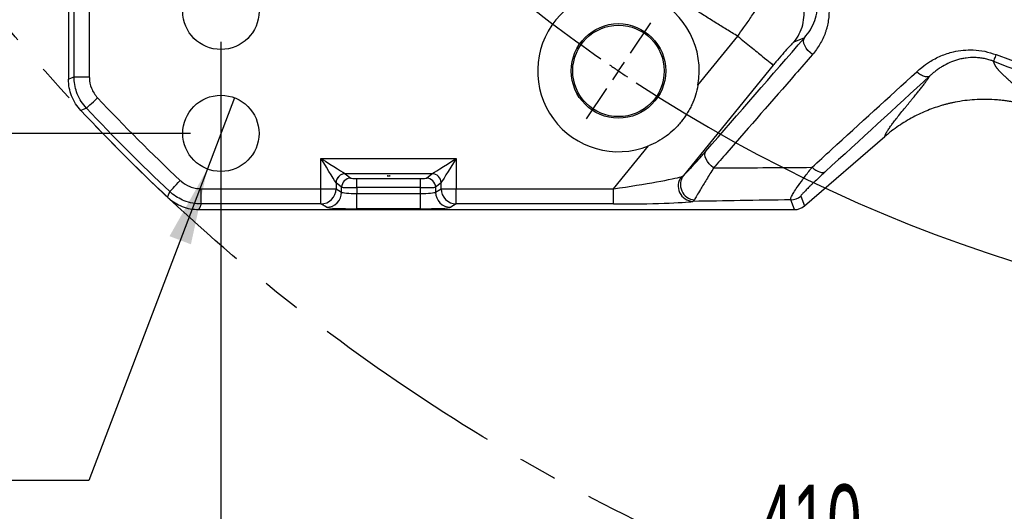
# Model space of a CAD drawing. Extents: x 0 to 8410, y 0 to 5940.
# Tile 4 of 110: x 1435 to 2081, y 2938 to 3261. Entities that reach past the tile are written whole.
import ezdxf

# ---------------------------------------------------------------- set-up
doc = ezdxf.new("R2010")
doc.units = 0
doc.header["$LTSCALE"] = 10
doc.linetypes.add('CENTERX2', pattern=[20.32, 12.7, -2.54, 2.54, -2.54])
doc.layers.get('0').update_dxf_attribs({"linetype": 'CONTINUOUS'})
doc.styles.add('SLDTEXTSTYLE0', font='TXT', dxfattribs={"width": 0.605})
doc.dimstyles.new('SLDDIMSTYLE0', dxfattribs={"dimtxt": 50, "dimasz": 50, "dimexe": 0, "dimexo": 0.0625, "dimgap": 12.5, "dimtad": 0, "dimtih": 1, "dimtoh": 1, "dimdec": 1, "dimlfac": 0.5, "dimrnd": 1e-09, "dimzin": 12, "dimtxsty": 'SLDTEXTSTYLE0', "dimblk1": 'NONE', "dimsah": 1, "dimcen": 0, "dimazin": 3, "dimtfac": 1, "dimtmove": 0, "dimatfit": 3, "dimtolj": 1, "dimtzin": 12})
doc.dimstyles.new('SLDDIMSTYLE1', dxfattribs={"dimtxt": 50, "dimasz": 50, "dimexe": 0, "dimexo": 0.0625, "dimgap": -12.5, "dimtad": 1, "dimdec": 4, "dimlfac": 5, "dimzin": 12, "dimtxsty": 'SLDTEXTSTYLE0', "dimsah": 1, "dimcen": 0.09, "dimadec": 1, "dimazin": 3, "dimtfac": 1, "dimtofl": 0, "dimtmove": 0, "dimatfit": 3, "dimtolj": 1})
doc.dimstyles.new('SLDDIMSTYLE2', dxfattribs={"dimtxt": 50, "dimasz": 50, "dimexe": 0, "dimexo": 0.0625, "dimgap": 12.5, "dimtad": 1, "dimdec": 1, "dimlfac": 0.5, "dimrnd": 1e-09, "dimzin": 12, "dimtxsty": 'SLDTEXTSTYLE0', "dimsah": 1, "dimcen": 0.09, "dimazin": 3, "dimtfac": 1, "dimtofl": 0, "dimtmove": 0, "dimatfit": 3, "dimtolj": 1, "dimtzin": 12})
doc.dimstyles.new('SLDDIMSTYLE4', dxfattribs={"dimtxt": 50, "dimasz": 50, "dimexe": 0, "dimexo": 0.0625, "dimgap": 12.5, "dimtad": 1, "dimdec": 1, "dimlfac": 0.5, "dimrnd": 1e-09, "dimzin": 12, "dimtxsty": 'SLDTEXTSTYLE0', "dimsah": 1, "dimcen": 0.09, "dimazin": 3, "dimtfac": 1, "dimtmove": 0, "dimatfit": 3, "dimtolj": 1, "dimtzin": 12})
doc.dimstyles.new('SLDDIMSTYLE5', dxfattribs={"dimtxt": 50, "dimasz": 50, "dimexe": 0, "dimexo": 0.0625, "dimgap": 12.5, "dimtad": 0, "dimtih": 1, "dimtoh": 1, "dimdec": 1, "dimlfac": 0.5, "dimrnd": 1e-09, "dimzin": 12, "dimtxsty": 'SLDTEXTSTYLE0', "dimblk1": 'NONE', "dimsah": 1, "dimcen": 0, "dimazin": 3, "dimtfac": 1, "dimtmove": 0, "dimatfit": 3, "dimtolj": 1, "dimtzin": 12})

# ---------------------------------------------------------------- blocks, each defined once
blk = doc.blocks.new('_D')
at = {"color": 7, "linetype": 'CONTINUOUS'}
for p, q in [((1762.91, 5138.79), (3012.06, 2973.23)), ((3012.06, 2973.23), (3116.53, 2792.13)), ((3116.53, 2792.13), (3367.21, 2792.13))]:
    blk.add_line(p, q, dxfattribs=at)
blk.add_solid([(3012.06, 2973.23), (3030.55, 2926.18), (3043.54, 2933.67)], dxfattribs=at)
at = {"color": 7, "linetype": 'CONTINUOUS', "char_height": 50, "attachment_point": 1, "style": 'SLDTEXTSTYLE0'}
for s, insert in [('%%c', (3141.53, 2856.58)), ('1250', (3214.43, 2856.72))]:
    blk.add_mtext(s, dxfattribs=dict(at, insert=insert))
blk = doc.blocks.new('_NONE')
blk = doc.blocks.new('_D_5')
at = {"color": 7, "linetype": 'CONTINUOUS'}
for p, q in [((2387.49, 5081.86), (2387.49, 5608.37)), ((1603.98, 5488.06), (1780.85, 5571.47)), ((1780.85, 5571.47), (1813.59, 5502.07)), ((1813.59, 5502.07), (1636.72, 5418.65)), ((1636.72, 5418.65), (1603.98, 5488.06)), ((1573.42, 4727.07), (1189.65, 5043.43))]:
    blk.add_line(p, q, dxfattribs=at)
blk.add_arc((2387.49, 4056.01), 1537.35, 90, 140.5, dxfattribs=at)
for points in [[(2387.49, 5593.37), (2337.37, 5600.05), (2337.61, 5585.05)], [(1201.23, 5033.89), (1239.36, 5067.08), (1227.94, 5076.81)]]:
    blk.add_solid(points, dxfattribs=at)
at = {"color": 7, "linetype": 'CONTINUOUS', "insert": (1624.77, 5484.28), "char_height": 50, "attachment_point": 1, "rotation": 25.25, "style": 'SLDTEXTSTYLE0'}
blk.add_mtext('50,5°', dxfattribs=at)
blk = doc.blocks.new('_D_6')
at = {"color": 7, "linetype": 'CONTINUOUS'}
for p, q in [((957.49, 3530.45), (957.49, 2667.27)), ((2387.49, 3030.16), (2387.49, 2667.27)), ((2387.49, 2682.27), (957.49, 2682.27))]:
    blk.add_line(p, q, dxfattribs=at)
for points in [[(957.49, 2682.27), (1007.49, 2674.77), (1007.49, 2689.77)], [(2387.49, 2682.27), (2337.49, 2689.77), (2337.49, 2674.77)]]:
    blk.add_solid(points, dxfattribs=at)
at = {"color": 7, "linetype": 'CONTINUOUS', "insert": (1615.2, 2746.72), "char_height": 50, "attachment_point": 1, "style": 'SLDTEXTSTYLE0'}
blk.add_mtext('715', dxfattribs=at)
blk = doc.blocks.new('_D_9')
at = {"color": 7, "linetype": 'CONTINUOUS'}
for p, q in [((1567.49, 3246.01), (1567.49, 2876.26)), ((2387.49, 3030.16), (2387.49, 2876.26)), ((2387.49, 2891.26), (1567.49, 2891.26))]:
    blk.add_line(p, q, dxfattribs=at)
for points in [[(1567.49, 2891.26), (1617.49, 2883.76), (1617.49, 2898.76)], [(2387.49, 2891.26), (2337.49, 2898.76), (2337.49, 2883.76)]]:
    blk.add_solid(points, dxfattribs=at)
at = {"color": 7, "linetype": 'CONTINUOUS', "insert": (1920.19, 2955.71), "char_height": 50, "attachment_point": 1, "style": 'SLDTEXTSTYLE0'}
blk.add_mtext('410', dxfattribs=at)
blk = doc.blocks.new('_D_11')
at = {"color": 7, "linetype": 'CONTINUOUS'}
for p, q in [((837.49, 3266.01), (837.49, 3366.01)), ((1547.49, 3266.01), (822.49, 3266.01)), ((837.49, 3266.01), (837.49, 3186.01)), ((1547.49, 3186.01), (822.49, 3186.01)), ((837.49, 3186.01), (837.49, 3086.01))]:
    blk.add_line(p, q, dxfattribs=at)
for points in [[(837.49, 3266.01), (844.99, 3316.01), (829.99, 3316.01)], [(837.49, 3186.01), (829.99, 3136.01), (844.99, 3136.01)]]:
    blk.add_solid(points, dxfattribs=at)
at = {"color": 7, "linetype": 'CONTINUOUS', "insert": (773.04, 3187.82), "char_height": 50, "attachment_point": 1, "rotation": 90, "style": 'SLDTEXTSTYLE0'}
blk.add_mtext('40', dxfattribs=at)
blk = doc.blocks.new('_D_12')
at = {"color": 7, "linetype": 'CONTINUOUS'}
for p, q in [((1576.38, 3209.38), (1558.6, 3162.65)), ((1558.6, 3162.65), (1480.89, 2958.43)), ((1480.89, 2958.43), (1200.12, 2958.43))]:
    blk.add_line(p, q, dxfattribs=at)
blk.add_solid([(1558.6, 3162.65), (1533.8, 3118.58), (1547.82, 3113.25)], dxfattribs=at)
at = {"color": 7, "linetype": 'CONTINUOUS', "char_height": 50, "attachment_point": 1, "style": 'SLDTEXTSTYLE0'}
for s, insert in [('8x M20', (1200.12, 3099.62)), ('Through', (1200.12, 3022.88))]:
    blk.add_mtext(s, dxfattribs=dict(at, insert=insert))
blk = doc.blocks.new('SW_CENTERMARKSYMBOL_0')
at = {"color": 0, "linetype": 'CONTINUOUS'}
for p, q in [((277.67, -1376.62), (291.09, -1356.73)), ((269.84, -1388.23), (265.93, -1394.03)), ((269.84, -1388.23), (273.76, -1382.43)), ((262.02, -1399.84), (248.6, -1419.73))]:
    blk.add_line(p, q, dxfattribs=at)
for start, end in [(225.80214, 235.19786), (235.59893, 236), (236, 236.40107), (236.80214, 303.19786)]:
    blk.add_arc((829.04, -559.19), 1000, start, end, dxfattribs=at)

msp = doc.modelspace()

# ---------------------------------------------------------------- linework, layer by layer
at = {"color": 7, "linetype": 'CONTINUOUS'}
for p, q in [((1467.486118, 3579.042138), (1467.486118, 3221.549155)), ((1467.486118, 3221.520247), (1467.486118, 3221.549155)), ((1950.29733, 3138.437392), (2003.075216, 3183.98452)), ((1553.023968, 3136.011304), (1552.99506, 3136.011304)), ((1553.023968, 3136.011304), (1943.772857, 3136.011304))]:
    msp.add_line(p, q, dxfattribs=at)
at = {"color": 8, "linetype": 'CONTINUOUS'}
for p, q in [((1471.182082, 3223.012032), (1471.182082, 3290.648224)), ((1481.168423, 3290.648224), (1481.168423, 3223.012032)), ((1880.44915, 3217.552544), (1906.657998, 3249.680998)), ((1950.262432, 3248.657943), (1943.434421, 3245.855035)), ((1929.873441, 3230.74484), (1870.8773, 3158.423664)), ((1471.182082, 3223.012032), (1481.168423, 3223.012032)), ((1825.093065, 3149.69361), (1847.999249, 3177.773418)), ((1633.073483, 3169.532062), (1721.898769, 3169.532062)), ((1633.073483, 3149.69361), (1633.073483, 3169.532062)), ((1721.898769, 3169.532062), (1721.898769, 3149.69361)), ((1705.935274, 3159.55645), (1649.036978, 3159.55645)), ((1649.036978, 3159.55645), (1652.664695, 3156.656923)), ((1702.307616, 3156.656923), (1705.935274, 3159.55645)), ((1643.035446, 3153.592946), (1643.035446, 3149.69361)), ((1646.687482, 3150.671543), (1643.059824, 3153.571071)), ((1656.649445, 3156.401636), (1698.322807, 3156.401636)), ((1656.649445, 3150.416257), (1656.649445, 3156.401636)), ((1698.322807, 3150.416257), (1698.322807, 3156.401636)), ((1711.912487, 3153.571071), (1708.28477, 3150.671543)), ((1711.936806, 3149.69361), (1711.936806, 3153.592946)), ((1554.486845, 3149.69361), (1633.073483, 3149.69361)), ((1554.486845, 3139.707269), (1554.486845, 3149.69361)), ((1633.073483, 3149.69361), (1643.035446, 3149.69361)), ((1633.073483, 3139.707269), (1633.073483, 3149.69361)), ((1643.035446, 3149.69361), (1646.687482, 3147.505941)), ((1646.687482, 3147.505941), (1646.687482, 3150.671543)), ((1656.649445, 3150.416257), (1656.649445, 3146.549107)), ((1698.322807, 3150.416257), (1656.649445, 3150.416257)), ((1656.649445, 3136.562826), (1656.649445, 3146.549107)), ((1656.649445, 3146.549107), (1698.322807, 3146.549107)), ((1698.322807, 3146.549107), (1698.322807, 3150.416257)), ((1698.322807, 3136.562826), (1698.322807, 3146.549107)), ((1708.28477, 3150.671543), (1708.28477, 3147.505941)), ((1708.28477, 3147.505941), (1711.936806, 3149.69361)), ((1711.936806, 3149.69361), (1721.898769, 3149.69361)), ((1721.898769, 3149.69361), (1825.093065, 3149.69361)), ((1721.898769, 3139.707269), (1721.898769, 3149.69361)), ((1825.093065, 3139.707269), (1825.093065, 3149.69361)), ((1633.073483, 3139.707269), (1554.486845, 3139.707269)), ((1636.725579, 3137.519659), (1633.073483, 3139.707269)), ((1721.898769, 3139.707269), (1718.246732, 3137.519659)), ((1825.093065, 3139.707269), (1721.898769, 3139.707269)), ((1878.100131, 3142.352344), (1877.076779, 3141.390862)), ((1943.772857, 3136.011304), (1941.388701, 3142.423155)), ((1947.913174, 3144.849183), (1950.29733, 3138.437392)), ((1698.322807, 3136.562826), (1656.649445, 3136.562826))]:
    msp.add_line(p, q, dxfattribs=at)
at = {"color": 8, "linetype": 'CONTINUOUS', "flags": 128}
for points in [[(1955.540304, 3237.68449), (1953.992878, 3239.004494), (1952.611302, 3240.462782), (1951.452736, 3241.998972), (1950.565104, 3243.549527), (1949.985181, 3245.050253), (1949.736927, 3246.439041), (1949.830626, 3247.658433), (1950.262432, 3248.657943)], [(1467.486118, 3221.549155), (1469.569777, 3222.373547), (1471.182082, 3223.012032)], [(1479.31007, 3202.49504), (1479.512726, 3202.685477), (1479.969476, 3203.11475), (1480.66387, 3203.767361), (1481.571053, 3204.619946), (1482.658361, 3205.641808), (1483.886812, 3206.79635), (1485.212241, 3208.041968), (1486.587082, 3209.334077)], [(1479.31007, 3202.49504), (1476.649676, 3201.467516), (1475.589488, 3201.058389)], [(1890.68142, 3163.309635), (1889.152144, 3164.629223), (1887.78982, 3166.08292), (1886.65006, 3167.611303), (1885.779355, 3169.152083), (1885.21329, 3170.642437), (1884.974871, 3172.02145), (1885.073875, 3173.232974), (1885.506247, 3174.227478)], [(1633.073483, 3169.532062), (1636.023615, 3167.688252), (1638.872538, 3165.907683), (1641.522561, 3164.251389), (1643.882964, 3162.776174), (1645.872627, 3161.532642), (1647.42348, 3160.563351), (1648.482237, 3159.901621), (1649.0126, 3159.570159)], [(1643.035446, 3153.592946), (1642.703925, 3154.123367), (1642.042254, 3155.182125), (1641.072963, 3156.732918), (1639.829431, 3158.722641), (1638.354157, 3161.082985), (1636.697863, 3163.733067), (1634.917293, 3166.58199), (1633.073483, 3169.532062)], [(1705.959652, 3159.570159), (1706.490014, 3159.901621), (1707.548831, 3160.563351), (1709.099625, 3161.532642), (1711.089347, 3162.776174), (1713.449691, 3164.251389), (1716.099773, 3165.907683), (1718.948696, 3167.688252), (1721.898769, 3169.532062)], [(1721.898769, 3169.532062), (1720.054958, 3166.58199), (1718.274389, 3163.733067), (1716.618095, 3161.082985), (1715.14288, 3158.722641), (1713.899289, 3156.732918), (1712.930058, 3155.182125), (1712.268327, 3154.123367), (1711.936806, 3153.592946)], [(1955.269937, 3163.739087), (1956.50274, 3162.727477), (1957.764242, 3161.870958), (1959.02044, 3161.192598), (1960.237477, 3160.710754), (1961.382572, 3160.43836), (1962.424819, 3160.382809), (1963.336174, 3160.54553), (1964.09205, 3160.922112)], [(1533.969854, 3147.835256), (1534.16029, 3148.037912), (1534.589563, 3148.494662), (1535.242174, 3149.189057), (1536.094759, 3150.096239), (1537.116621, 3151.183547), (1538.271163, 3152.411999), (1539.516781, 3153.737427), (1540.80889, 3155.112268)], [(1532.533203, 3144.114675), (1533.753369, 3147.275032), (1533.969854, 3147.835256)], [(1554.486845, 3139.707269), (1553.84836, 3138.094963), (1553.023968, 3136.011304)]]:
    msp.add_lwpolyline(points, dxfattribs=at)
at = {"color": 7, "linetype": 'CENTERX2'}
msp.add_circle((2387.486134, 4056.011321), 1250, dxfattribs=at)
at = {"color": 7, "linetype": 'CONTINUOUS'}
for centre, radius in [((1567.486134, 3266.011321), 25), ((1828.293231, 3226.973748), 31), ((1828.293231, 3226.973748), 30), ((1567.486134, 3186.011321), 25)]:
    msp.add_circle(centre, radius, dxfattribs=at)
for centre, radius, start, end in [((1828.293231, 3226.973748), 53, 349.76079425, 291.827379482), ((2387.486134, 4056.011321), 1250, 223.154056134, 226.845943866)]:
    msp.add_arc(centre, radius, start, end, dxfattribs=at)
at = {"color": 8, "linetype": 'CONTINUOUS'}
for centre, radius, start, end in [((2387.486134, 4056.011321), 875.622555, 249.159048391, 290.840951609), ((2387.486134, 4056.011321), 880.31399, 249.159902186, 290.840098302), ((2387.486134, 4056.011321), 1236.317732, 223.222861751, 226.777138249), ((2387.486134, 4056.011321), 1246.304027, 223.222861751, 226.777138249), ((1649.06616, 3153.539445), 6.030952, 90.508848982, 179.491722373), ((1649.083912, 3153.532421), 6.024212, 90.446389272, 179.632403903), ((1705.888314, 3153.532335), 6.024298, 0.368406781, 89.553371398), ((1705.906117, 3153.539471), 6.030926, 0.508036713, 89.491391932), ((1652.71156, 3150.632903), 6.024202, 90.445728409, 179.632493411), ((1702.260691, 3150.632903), 6.024203, 0.367510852, 89.553695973), ((1877.583054, 3151.503484), 10.125288, 143.15966817, 267.133954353), ((1879.04016, 3152.433531), 10.124918, 143.72774378, 264.672812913), ((1633.007759, 3149.734825), 10.027772, 270.375532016, 359.764507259), ((1636.659854, 3147.547157), 10.027713, 270.375539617, 359.764500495), ((1718.312397, 3147.547156), 10.027712, 180.23549742, 269.624805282), ((1721.964554, 3149.734886), 10.027833, 180.23583742, 269.624123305), ((1941.378445, 3152.437091), 10.013942, 270.058676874, 310.735125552)]:
    msp.add_arc(centre, radius, start, end, dxfattribs=at)
for centre, major_axis, ratio, start_param, end_param in [((1649.13462, 3169.53208), (0, 10), 0.1399818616, 3.054326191, 3.0717794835), ((1705.837648, 3169.53208), (0, 10), 0.1399818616, 3.2114058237, 3.2288591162), ((1643.157452, 3169.53208), (0, 16), 0.0874886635, 3.054326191, 3.0717794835), ((1656.649446, 3156.681322), (4, 0), 0.0699268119, 3.2288591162, 4.7123889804), ((1698.322822, 3156.681322), (4, 0), 0.0699268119, 4.7123889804, 6.1959188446), ((1711.814817, 3169.53208), (0, 16), 0.0874886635, 3.2114058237, 3.2288591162), ((1826.803139, 3151.7899), (43.904673, 6.408953), 0.0412253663, 4.6674124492, 6.0400126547), ((1656.649446, 3150.695937), (10, 0), 0.0279707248, 3.2288591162, 4.7123889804), ((1656.649446, 3147.597278), (10, 0), 0.1048155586, 3.2288591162, 4.7123889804), ((1698.322822, 3150.695937), (10, 0), 0.0279707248, 4.7123889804, 6.1959188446), ((1698.322822, 3147.597278), (10, 0), 0.1048155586, 4.7123889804, 6.1959188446), ((1826.803139, 3141.803605), (51.649263, 0.069522), 0.0405651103, 4.6792190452, 6.0518192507), ((1656.649446, 3137.610982), (20, 0), 0.0524077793, 3.2288591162, 4.7123889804), ((1698.322822, 3137.610982), (20, 0), 0.0524077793, 4.7123889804, 6.1959188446)]:
    msp.add_ellipse(centre, major_axis=major_axis, ratio=ratio, start_param=start_param, end_param=end_param, dxfattribs=at)
msp.add_ellipse((1677.486134, 3158.109125), major_axis=(1, 0), ratio=0.0699268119, dxfattribs=at)
at = {"color": 7, "linetype": 'CONTINUOUS'}
for centre, major_axis, ratio, start_param, end_param in [((1945.157537, 3142.273719), (10.063183, 1.365309), 0.6073383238, 4.4926069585, 4.4935119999), ((1943.759243, 3146.034213), (-3.494317, 9.397418), 0.9974015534, 2.787011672, 3.4961736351), ((1945.157537, 3142.273719), (8.510472, 5.541081), 0.6073383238, 4.9312659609, 4.9321710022)]:
    msp.add_ellipse(centre, major_axis=major_axis, ratio=ratio, start_param=start_param, end_param=end_param, dxfattribs=at)
at = {"color": 8, "linetype": 'CONTINUOUS'}
for points, knots in [([(1906.658089, 3249.680948), (1905.413086, 3250.425805), (1902.923192, 3251.915452), (1899.201671, 3254.171757), (1895.490155, 3256.443896), (1891.789584, 3258.733445), (1888.099706, 3261.039982), (1884.420589, 3263.36362), (1880.752214, 3265.704329), (1877.094586, 3268.062117), (1873.447705, 3270.436982), (1869.81157, 3272.828924), (1866.186181, 3275.237944), (1862.571538, 3277.664041), (1858.967642, 3280.107214), (1855.374492, 3282.567465), (1851.792088, 3285.044794), (1848.220431, 3287.539199), (1844.65952, 3290.050682), (1841.109356, 3292.579242), (1837.569937, 3295.124879), (1834.041266, 3297.687593), (1830.523337, 3300.267388), (1819.822589, 3308.190671), (1802.192004, 3321.765685), (1778.136417, 3341.59455), (1754.773744, 3362.196377), (1732.113008, 3383.563661), (1710.173128, 3405.671941), (1688.976127, 3428.500184), (1668.536417, 3452.034744), (1653.679234, 3470.332669), (1643.882181, 3482.926897), (1638.827489, 3489.544285), (1633.834624, 3496.201721), (1628.903572, 3502.899224), (1624.034335, 3509.636788), (1619.226914, 3516.414415), (1614.481309, 3523.232104), (1609.797518, 3530.089855), (1605.175549, 3536.987671), (1600.615373, 3543.925535), (1596.117099, 3550.903512), (1591.680316, 3557.921359), (1587.306567, 3564.979986), (1582.990086, 3572.075992), (1580.165456, 3576.839213), (1578.752932, 3579.221177)], [0, 0, 0, 0, 0.0092652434, 0.0185296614, 0.0277934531, 0.0370568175, 0.0463199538, 0.0555830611, 0.0648463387, 0.0741099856, 0.0833742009, 0.0926391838, 0.1019051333, 0.1111722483, 0.1204407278, 0.1297107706, 0.1389825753, 0.1482563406, 0.1575322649, 0.1668105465, 0.1760913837, 0.1853749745, 0.1946615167, 0.2039512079, 0.2704071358, 0.3367341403, 0.4030055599, 0.4692949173, 0.5356041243, 0.6018823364, 0.6682026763, 0.7346381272, 0.7523764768, 0.7701020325, 0.787816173, 0.8055202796, 0.8232157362, 0.8409039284, 0.8585862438, 0.8762640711, 0.8939388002, 0.9116118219, 0.9292845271, 0.946958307, 0.9646345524, 0.9823146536, 1, 1, 1, 1]), ([(1950.262432, 3248.657943), (1951.646749, 3250.392681), (1954.415073, 3253.861767), (1957.231524, 3259.906686), (1958.905806, 3266.445485), (1959.09974, 3272.598669), (1958.177323, 3278.030927), (1956.693651, 3282.317413), (1954.565225, 3286.207039), (1951.451477, 3290.268985), (1948.138708, 3293.113124), (1945.726527, 3294.557501), (1945.339684, 3294.789137)], [0, 0, 0, 0, 0.1370159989, 0.2740013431, 0.4119065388, 0.5495646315, 0.636763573, 0.7238316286, 0.7948928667, 0.8658568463, 0.9784873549, 1, 1, 1, 1]), ([(1947.696016, 3298.845876), (1950.546288, 3297.190332), (1953.108205, 3295.216559), (1955.963308, 3292.365811), (1956.518933, 3291.773557), (1957.579838, 3290.566458), (1958.085853, 3289.951268), (1959.533995, 3288.072364), (1960.406479, 3286.775441), (1961.584005, 3284.767325), (1961.954579, 3284.087465), (1962.652479, 3282.707036), (1962.980064, 3282.00542), (1963.886449, 3279.899586), (1964.39436, 3278.484939), (1965.23599, 3275.635905), (1965.56961, 3274.201507), (1966.072433, 3271.313808), (1966.241347, 3269.853294), (1966.504671, 3265.543055), (1966.366516, 3262.737323), (1965.754445, 3258.614959), (1965.482171, 3257.255386), (1964.973888, 3255.237211), (1964.787782, 3254.568025), (1964.382243, 3253.236708), (1964.16223, 3252.573046), (1962.987086, 3249.296142), (1961.809882, 3246.803156), (1959.711144, 3243.244028), (1958.955637, 3242.087955), (1957.331615, 3239.837092), (1956.461355, 3238.740593), (1955.54031, 3237.68449)], [0, 0, 0, 0, 0.125, 0.125, 0.15625, 0.15625, 0.1875, 0.1875, 0.25, 0.25, 0.28125, 0.28125, 0.3125, 0.3125, 0.375, 0.375, 0.4375, 0.4375, 0.5, 0.5, 0.625, 0.625, 0.6875, 0.6875, 0.71875, 0.71875, 0.75, 0.75, 0.875, 0.875, 0.9375, 0.9375, 1, 1, 1, 1]), ([(1906.658922, 3249.68213), (1906.658942, 3249.68217), (1907.651528, 3251.667349), (1910.910458, 3255.61476), (1915.090703, 3262.12152), (1919.636535, 3268.596842), (1923.741931, 3274.528323), (1927.38657, 3279.718834), (1930.472527, 3284.014332), (1932.828692, 3287.381577), (1934.827927, 3289.524037), (1934.745789, 3290.529017), (1935.426498, 3290.529014), (1935.426508, 3290.529014)], [0, 0, 0, 0, 0.0000017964, 0.0897454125, 0.2045675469, 0.3193896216, 0.43316538, 0.5469407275, 0.6599854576, 0.7730291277, 0.8865141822, 0.9999983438, 1, 1, 1, 1]), ([(1943.439267, 3245.861021), (1944.780591, 3247.522327), (1945.943162, 3249.329354), (1947.857669, 3253.152276), (1948.609539, 3255.168035), (1949.668153, 3259.316037), (1949.974859, 3261.448134), (1950.129055, 3265.731087), (1949.976539, 3267.881793), (1949.219249, 3272.103382), (1948.614502, 3274.174116), (1946.980439, 3278.140838), (1945.95118, 3280.036686), (1943.515242, 3283.56672), (1942.108649, 3285.200782), (1938.982492, 3288.132324), (1937.263038, 3289.429701), (1935.426495, 3290.529041)], [0, 0, 0, 0, 0.125, 0.125, 0.25, 0.25, 0.375, 0.375, 0.5, 0.5, 0.625, 0.625, 0.75, 0.75, 0.875, 0.875, 1, 1, 1, 1]), ([(1906.658914, 3249.682125), (1909.600427, 3247.282581), (1912.540928, 3244.883861), (1918.005137, 3240.426421), (1920.526967, 3238.369234), (1924.794362, 3234.888098), (1926.538461, 3233.465346), (1929.001446, 3231.456161), (1929.719487, 3230.870418), (1929.873434, 3230.744835)], [0, 0, 0, 0, 0.25, 0.25, 0.5, 0.5, 0.75, 0.75, 1, 1, 1, 1]), ([(1943.439279, 3245.860995), (1943.071573, 3245.594321), (1942.336298, 3245.061071), (1939.55766, 3242.123623), (1935.892537, 3237.969002), (1932.458722, 3233.900392), (1930.441385, 3231.438064), (1929.873441, 3230.74484)], [0, 0, 0, 0, 0.2259227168, 0.4517619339, 0.6796659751, 0.9098157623, 1, 1, 1, 1]), ([(1955.540304, 3237.68449), (1951.78929, 3233.383406), (1933.03422, 3211.877989), (1911.416352, 3187.088335), (1893.556397, 3166.606642), (1890.68142, 3163.309635)], [0, 0, 0, 0, 0.1733874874, 0.8669374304, 1, 1, 1, 1]), ([(2023.974751, 3226.471247), (2025.068796, 3227.429691), (2027.689109, 3229.72523), (2032.845022, 3233.360129), (2039.696987, 3236.993827), (2047.211532, 3239.503001), (2054.397324, 3240.699678), (2061.28603, 3240.903052), (2068.609459, 3240.075829), (2073.51113, 3238.478046), (2075.961505, 3237.679304)], [0, 0, 0, 0, 0.0837732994, 0.2006428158, 0.3579085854, 0.5149684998, 0.6283286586, 0.7416232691, 0.8708359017, 1, 1, 1, 1]), ([(2075.961494, 3237.679324), (2075.49569, 3236.449607), (2075.098779, 3235.400837), (2074.52601, 3233.883947), (2074.350593, 3233.416989), (2074.304658, 3233.290175)], [0, 0, 0, 0, 0.5, 0.5, 1, 1, 1, 1]), ([(2074.292398, 3233.294842), (2074.051497, 3233.386748), (2073.801927, 3233.478983), (2073.310323, 3233.654696), (2072.571791, 3233.90987), (2071.829917, 3234.140157), (2070.341785, 3234.568185), (2069.343857, 3234.810195), (2067.336556, 3235.209667), (2066.327182, 3235.367127), (2064.29702, 3235.598077), (2063.274044, 3235.671325), (2060.23466, 3235.764181), (2058.265962, 3235.659459), (2055.386241, 3235.289137), (2054.438648, 3235.1299), (2052.566772, 3234.743563), (2051.639685, 3234.515441), (2048.933568, 3233.746372), (2047.216751, 3233.119645), (2043.927982, 3231.676536), (2042.356263, 3230.859857), (2040.093308, 3229.510566), (2039.353435, 3229.039026), (2037.912496, 3228.062933), (2037.211022, 3227.558279), (2035.842896, 3226.518432), (2035.176248, 3225.983235), (2034.200391, 3225.159204), (2033.718496, 3224.741876), (2033.245317, 3224.316856), (2032.931766, 3224.031828), (2032.774396, 3223.887034), (2032.621053, 3223.744293)], [0, 0, 0, 0, 0.015625, 0.015625, 0.03125, 0.0625, 0.0625, 0.125, 0.125, 0.1875, 0.1875, 0.25, 0.25, 0.375, 0.375, 0.4375, 0.4375, 0.5, 0.5, 0.625, 0.625, 0.75, 0.75, 0.8125, 0.8125, 0.875, 0.875, 0.9375, 0.9375, 0.96875, 0.984375, 0.984375, 1, 1, 1, 1]), ([(2074.304658, 3233.290198), (2074.308188, 3233.214016), (2074.315284, 3233.06086), (2074.349815, 3232.820977), (2074.401825, 3232.572206), (2074.473096, 3232.313885), (2074.563168, 3232.0462), (2074.672191, 3231.769108), (2074.800151, 3231.482629), (2074.947079, 3231.186768), (2075.112996, 3230.881537), (2075.297925, 3230.566946), (2075.501891, 3230.243007), (2075.72492, 3229.909735), (2075.967036, 3229.567145), (2076.228266, 3229.215253), (2076.508639, 3228.854078), (2076.808183, 3228.483637), (2077.126922, 3228.103953), (2077.464906, 3227.715042), (2077.822094, 3227.316951), (2078.356882, 3226.738646), (2079.119588, 3225.948147), (2080.163191, 3224.91328), (2081.344388, 3223.785607), (2082.502055, 3222.711369), (2083.843071, 3221.506153), (2085.535144, 3220.000959), (2087.382713, 3218.376386), (2089.096434, 3216.870511), (2090.396116, 3215.714557), (2091.603391, 3214.628311), (2092.71616, 3213.611885), (2093.734273, 3212.664778), (2094.657227, 3211.786651), (2095.484408, 3210.977246), (2096.216143, 3210.236041), (2096.975902, 3209.429612), (2097.740805, 3208.560656), (2098.487685, 3207.631867), (2099.103377, 3206.767218), (2099.541974, 3206.047095), (2099.837107, 3205.450761), (2100.027402, 3204.956025), (2100.159804, 3204.472508), (2100.232255, 3204.000838), (2100.249827, 3203.539269), (2100.212484, 3203.245234), (2100.193644, 3203.09689)], [0, 0, 0, 0, 0.0105252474, 0.0211600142, 0.0319050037, 0.042760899, 0.0537283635, 0.0648080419, 0.0760005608, 0.087306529, 0.0987265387, 0.1102611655, 0.1219109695, 0.1336764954, 0.1455582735, 0.1575568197, 0.1696726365, 0.181906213, 0.1942580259, 0.2067285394, 0.2193182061, 0.2320274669, 0.2608595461, 0.2918699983, 0.325061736, 0.3604372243, 0.3855316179, 0.4285147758, 0.489389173, 0.5246593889, 0.5582487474, 0.590157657, 0.6203866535, 0.6489364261, 0.6758078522, 0.7010020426, 0.7245204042, 0.7463647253, 0.7795903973, 0.8118594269, 0.8431795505, 0.8735592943, 0.8936707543, 0.9141618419, 0.9350365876, 0.9562988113, 0.977952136, 1, 1, 1, 1]), ([(1955.269937, 3163.739087), (1959.535084, 3167.636278), (1982.38849, 3188.518111), (2005.321635, 3209.447734), (2023.974751, 3226.471247)], [0, 0, 0, 0, 0.1866307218, 1, 1, 1, 1]), ([(2003.075228, 3183.984529), (2003.097524, 3184.074362), (2003.141574, 3184.251843), (2003.224577, 3184.529973), (2003.319107, 3184.812803), (2003.426349, 3185.101347), (2003.545993, 3185.39534), (2003.678127, 3185.694857), (2003.822699, 3185.999854), (2003.979821, 3186.310425), (2004.149111, 3186.626247), (2004.439546, 3187.138169), (2004.900045, 3187.894142), (2005.58752, 3188.948776), (2006.390434, 3190.115398), (2007.477763, 3191.631952), (2009.002403, 3193.660356), (2011.094282, 3196.342835), (2013.618894, 3199.503532), (2015.923209, 3202.33518), (2017.79993, 3204.625613), (2019.098475, 3206.210171), (2020.400354, 3207.797515), (2021.623834, 3209.286217), (2022.747979, 3210.658498), (2023.755757, 3211.899829), (2024.737706, 3213.118713), (2025.691973, 3214.313598), (2026.622066, 3215.487991), (2027.514698, 3216.627989), (2028.355501, 3217.718769), (2029.138657, 3218.752119), (2029.863732, 3219.727675), (2030.530747, 3220.645454), (2031.140031, 3221.505737), (2031.690302, 3222.307435), (2032.186196, 3223.05448), (2032.47327, 3223.512765), (2032.614892, 3223.73885)], [0, 0, 0, 0, 0.0144699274, 0.0285876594, 0.042353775, 0.0557688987, 0.0688337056, 0.0815489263, 0.0939153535, 0.105933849, 0.1176053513, 0.1289308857, 0.1599153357, 0.1918585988, 0.2247714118, 0.2586635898, 0.3127962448, 0.374589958, 0.4440662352, 0.52124016, 0.5542505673, 0.5872609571, 0.6202713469, 0.6532817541, 0.6797229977, 0.7061081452, 0.7324381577, 0.7587140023, 0.7849366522, 0.8112200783, 0.8369005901, 0.8619804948, 0.8864622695, 0.9103485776, 0.9336422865, 0.9563464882, 0.9784645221, 1, 1, 1, 1]), ([(2023.977978, 3226.474225), (2024.774488, 3225.772936), (2025.608179, 3225.156957), (2027.263772, 3224.15927), (2028.085371, 3223.777746), (2029.631274, 3223.288759), (2030.355296, 3223.181386), (2031.630659, 3223.251977), (2032.181769, 3223.429929), (2032.61783, 3223.741341)], [0, 0, 0, 0, 0.25, 0.25, 0.5, 0.5, 0.75, 0.75, 1, 1, 1, 1]), ([(1479.31007, 3202.49504), (1478.11642, 3203.911058), (1475.685718, 3206.79458), (1473.242507, 3211.690269), (1471.700248, 3216.754573), (1471.214541, 3220.510629), (1471.187241, 3222.614488), (1471.182082, 3223.012032)], [0, 0, 0, 0, 0.2454839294, 0.4998936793, 0.7203304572, 0.9471538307, 1, 1, 1, 1]), ([(1481.168423, 3223.012032), (1481.171745, 3222.74698), (1481.203079, 3220.246849), (1482.023948, 3216.519378), (1484.14466, 3212.24076), (1485.763289, 3210.314458), (1486.587082, 3209.334077)], [0, 0, 0, 0, 0.0529346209, 0.4993125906, 0.7451777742, 1, 1, 1, 1]), ([(1870.87728, 3158.423644), (1871.526636, 3158.990384), (1872.377264, 3159.818765), (1873.878439, 3161.354127), (1874.417251, 3161.915858), (1875.566397, 3163.132296), (1876.180131, 3163.790735), (1878.090058, 3165.862731), (1879.457887, 3167.37538), (1882.358271, 3170.629484), (1883.891102, 3172.371319), (1885.506228, 3174.227461)], [0, 0, 0, 0, 0.25, 0.25, 0.375, 0.375, 0.5, 0.5, 0.75, 0.75, 1, 1, 1, 1]), ([(1890.68142, 3163.309635), (1889.098622, 3160.735429), (1885.874608, 3155.492009), (1882.229247, 3149.463962), (1879.474241, 3144.823014), (1878.563888, 3143.186186), (1878.100131, 3142.352344)], [0, 0, 0, 0, 0.2664190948, 0.5426711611, 0.7670252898, 1, 1, 1, 1]), ([(1890.68142, 3163.309635), (1893.110941, 3163.327242), (1914.553657, 3163.482641), (1936.134375, 3163.618564), (1955.269937, 3163.739087)], [0, 0, 0, 0, 0.1133028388, 1, 1, 1, 1]), ([(1941.388701, 3142.423155), (1941.297852, 3142.612459), (1941.116057, 3142.99127), (1941.778666, 3144.652364), (1943.205259, 3147.178709), (1945.671334, 3150.933948), (1949.155548, 3155.792074), (1952.609714, 3160.342748), (1954.75496, 3163.081609), (1955.269937, 3163.739087)], [0, 0, 0, 0, 0.1241253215, 0.2483826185, 0.3993119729, 0.5504346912, 0.74443843, 0.9386511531, 1, 1, 1, 1]), ([(1964.092064, 3160.922128), (1961.969636, 3158.975545), (1959.970817, 3157.122333), (1957.18353, 3154.501857), (1956.289898, 3153.655153), (1955.010146, 3152.430946), (1954.593716, 3152.030548), (1953.783027, 3151.246497), (1953.388083, 3150.862163), (1952.253207, 3149.749907), (1951.558654, 3149.058404), (1950.313463, 3147.791406), (1949.762452, 3147.21561), (1949.070678, 3146.460529), (1948.863615, 3146.227973), (1948.507816, 3145.81255), (1948.35795, 3145.628466), (1947.999447, 3145.15299), (1947.880455, 3144.937153), (1947.913167, 3144.849177)], [0, 0, 0, 0, 0.25, 0.25, 0.375, 0.375, 0.4375, 0.4375, 0.5, 0.5, 0.625, 0.625, 0.75, 0.75, 0.8125, 0.8125, 0.875, 0.875, 1, 1, 1, 1]), ([(1540.80889, 3155.112268), (1541.004301, 3154.933164), (1542.847532, 3153.243746), (1546.125947, 3151.289221), (1550.696114, 3149.9045), (1553.208297, 3149.76474), (1554.486845, 3149.69361)], [0, 0, 0, 0, 0.0529347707, 0.4993122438, 0.7451804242, 1, 1, 1, 1]), ([(1554.486845, 3139.707269), (1552.637558, 3139.807193), (1548.871732, 3140.010674), (1543.631068, 3141.583105), (1538.884527, 3143.927497), (1535.81482, 3146.145825), (1534.263073, 3147.566756), (1533.969854, 3147.835256)], [0, 0, 0, 0, 0.2454817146, 0.4998906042, 0.7203306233, 0.947153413, 1, 1, 1, 1]), ([(1941.388701, 3142.423155), (1930.282842, 3142.251571), (1908.775987, 3141.919295), (1887.409764, 3141.563115), (1877.076779, 3141.390862)], [0, 0, 0, 0, 0.5163868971, 1, 1, 1, 1])]:
    msp.add_open_spline(points, degree=3, knots=knots, dxfattribs=at)
for points in [[(1885.506228, 3174.227461), (1907.079976, 3199.020533), (1928.664147, 3223.828899), (1950.262422, 3248.657961)], [(2032.614608, 3223.738388), (2009.720747, 3202.761714), (1986.884757, 3181.826436), (1964.092064, 3160.922128)], [(1869.479708, 3157.574481), (1869.989916, 3157.737702), (1870.448007, 3158.01623), (1870.87728, 3158.423644)]]:
    msp.add_open_spline(points, degree=3, dxfattribs=at)
at = {"color": 7, "linetype": 'CONTINUOUS'}
for points, knots in [([(1475.569282, 3201.079966), (1474.381125, 3202.492007), (1471.961827, 3205.367172), (1469.464992, 3210.412893), (1467.799949, 3215.85781), (1467.591961, 3219.610525), (1467.486118, 3221.520247)], [0, 0, 0, 0, 0.2455621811, 0.5000081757, 0.7455588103, 1, 1, 1, 1]), ([(1880.449159, 3217.552541), (1880.048645, 3215.33529), (1879.511386, 3213.165653), (1878.171966, 3208.916207), (1877.369776, 3206.836417), (1875.963889, 3203.784027), (1875.45974, 3202.77509), (1874.395253, 3200.803953), (1873.834103, 3199.839504), (1872.065598, 3197.008223), (1870.773516, 3195.20321), (1868.666288, 3192.618957), (1867.935613, 3191.778146), (1866.41681, 3190.138418), (1865.626286, 3189.337254), (1863.183195, 3187.014507), (1861.473078, 3185.585003), (1857.894845, 3182.954718), (1856.026724, 3181.753949), (1852.128558, 3179.583306), (1850.090336, 3178.610949), (1847.999239, 3177.773411)], [0, 0, 0, 0, 0.125, 0.125, 0.25, 0.25, 0.3125, 0.3125, 0.375, 0.375, 0.5, 0.5, 0.5625, 0.5625, 0.625, 0.625, 0.75, 0.75, 0.875, 0.875, 1, 1, 1, 1]), ([(2040.765703, 3204.404189), (2037.604454, 3203.492963), (2034.404362, 3202.401483), (2027.968805, 3199.815833), (2024.734386, 3198.321251), (2018.319035, 3194.911426), (2015.135839, 3192.993754), (2010.494961, 3189.824208), (2008.970423, 3188.719344), (2006.726017, 3186.993749), (2005.984947, 3186.407184), (2004.885005, 3185.510958), (2004.520301, 3185.209488), (2003.794953, 3184.601214), (2003.436697, 3184.296475), (2003.075228, 3183.984529)], [0, 0, 0, 0, 0.25, 0.25, 0.5, 0.5, 0.75, 0.75, 0.875, 0.875, 0.9375, 0.9375, 0.96875, 0.96875, 1, 1, 1, 1]), ([(2100.193624, 3203.09683), (2099.736743, 3203.248635), (2098.823741, 3203.551991), (2097.447214, 3203.981798), (2096.067129, 3204.392589), (2094.68289, 3204.782595), (2093.294655, 3205.152289), (2091.902383, 3205.501543), (2090.506084, 3205.830393), (2089.105757, 3206.138829), (2087.701402, 3206.426852), (2086.29302, 3206.694463), (2084.880609, 3206.941661), (2083.464171, 3207.168447), (2082.043706, 3207.374821), (2080.619214, 3207.560782), (2079.190694, 3207.726331), (2077.75815, 3207.871467), (2076.321569, 3207.99619), (2073.203192, 3208.221998), (2068.400469, 3208.380914), (2061.923257, 3208.172387), (2055.472551, 3207.540351), (2050.498727, 3206.722724), (2046.97977, 3205.989485), (2044.893363, 3205.50735), (2042.820521, 3204.984853), (2041.449828, 3204.599434), (2040.764937, 3204.406853)], [0, 0, 0, 0, 0.0239293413, 0.0478188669, 0.0716734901, 0.095498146, 0.1192977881, 0.1430773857, 0.1668419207, 0.1905963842, 0.2143457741, 0.2380950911, 0.2618493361, 0.285613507, 0.3093925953, 0.333191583, 0.35701544, 0.3808691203, 0.4047575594, 0.4286856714, 0.5362705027, 0.6434149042, 0.7505756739, 0.8582094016, 0.8937598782, 0.9292310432, 0.9646390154, 1, 1, 1, 1]), ([(1532.55478, 3144.094469), (1532.8472, 3143.827444), (1534.363003, 3142.443285), (1537.424976, 3140.225567), (1542.096835, 3137.913436), (1547.350876, 3136.325604), (1551.091616, 3136.117299), (1552.99506, 3136.011304)], [0, 0, 0, 0, 0.0528506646, 0.2739589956, 0.5014796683, 0.7463321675, 1, 1, 1, 1])]:
    msp.add_open_spline(points, degree=3, knots=knots, dxfattribs=at)
for points in [[(1475.589494, 3201.058388), (1475.582753, 3201.065577), (1475.576015, 3201.072769), (1475.569279, 3201.079963)], [(1532.554776, 3144.094465), (1532.547583, 3144.101201), (1532.540391, 3144.10794), (1532.533201, 3144.114681)]]:
    msp.add_open_spline(points, degree=3, dxfattribs=at)

# ---------------------------------------------------------------- block references
msp.add_blockref('SW_CENTERMARKSYMBOL_0', (1558.448562, 4615.204224), dxfattribs=at)

# ---------------------------------------------------------------- dimensions: what is measured, and where the dimension line sits
dim = msp.add_angular_dim_2l(base=(1731.698638, 5446.479772), line1=((2387.486134, 5061.859707), (2387.486134, 3050.162934)), line2=((1588.85469, 4714.352279), (1642.868411, 4669.826803)), dimstyle='SLDDIMSTYLE1', dxfattribs=at)
dim.commit()
dim.dimension.update_dxf_attribs({"geometry": '_D_5', "text_midpoint": (1731.698638, 5446.479772), "dimtype": 162})
dim = msp.add_diameter_dim_2p(p1=(1762.911246, 5138.788402), p2=(3012.061023, 2973.234239), dimstyle='SLDDIMSTYLE0', dxfattribs=at)
dim.commit()
dim.dimension.update_dxf_attribs({"geometry": '_D', "text_midpoint": (3254.36666, 2831.711077), "dimtype": 163})
for base, p2, picture, middle in [((957.488775, 2682.270667), (957.488775, 3550.450011), '_D_6', (1672.487455, 2682.270667)), ((1567.486134, 2891.257262), (1567.486134, 3266.011321), '_D_9', (1977.486134, 2891.257262))]:
    dim = msp.add_linear_dim(base=base, p1=(2387.486134, 3050.162934), p2=p2, dimstyle='SLDDIMSTYLE2', dxfattribs=at)
    dim.commit()
    dim.dimension.update_dxf_attribs({"geometry": picture, "text_midpoint": middle, "dimtype": 160})
dim = msp.add_linear_dim(base=(837.488725, 3186.011321), p1=(1567.486134, 3266.011321), p2=(1567.486134, 3186.011321), angle=90, dimstyle='SLDDIMSTYLE4', dxfattribs=at)
dim.commit()
dim.dimension.update_dxf_attribs({"geometry": '_D_11', "text_midpoint": (837.488725, 3226.011321), "dimtype": 160})
dim = msp.add_diameter_dim_2p(p1=(1576.377081, 3209.376917), p2=(1558.595187, 3162.645725), text='8x M20\\PThrough', dimstyle='SLDDIMSTYLE5', override={"dimpost": '<>'}, dxfattribs=at)
dim.commit()
dim.dimension.update_dxf_attribs({"geometry": '_D_12', "text_midpoint": (1328.004528, 3035.161712), "dimtype": 163})

doc.saveas('drawing.dxf')
